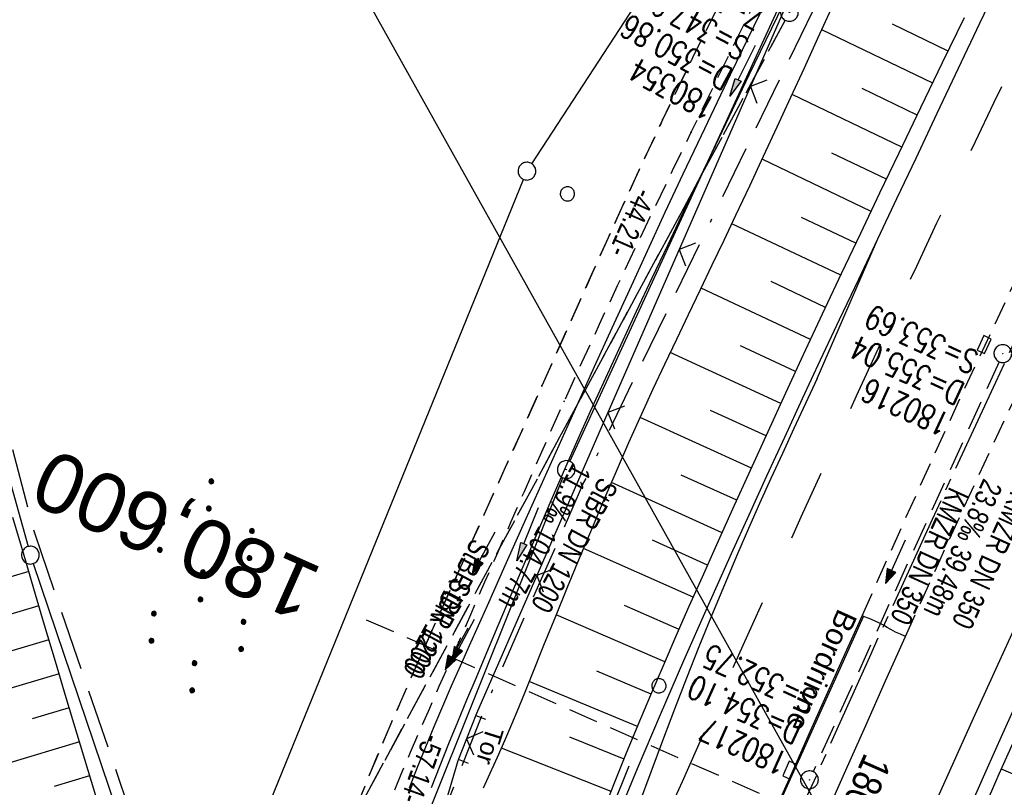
# Model space of a CAD drawing. Extents: x 507679 to 508174, y 445771 to 446563.
# Tile 26 of 43: x 507878 to 507961, y 446224 to 446288. Entities that reach past the tile are written whole.
import ezdxf
from ezdxf.enums import TextEntityAlignment as Align

# ---------------------------------------------------------------- set-up
doc = ezdxf.new("R2010")
doc.units = 0
doc.header["$LTSCALE"] = 10
doc.header["$MEASUREMENT"] = 0
for name, pattern in [('ACAD_ISO16W100', [73, 15, -6.5, 15, -6.5, 15, -7, 1, -7]), ('ACHSE', [5.5, 4, -0.5, 0.5, -0.5]), ('AUSGEZOGEN', [0]), ('LT00', [0]), ('LT02', [0.4, 0.2, -0.2]), ('LT05', [0.7, 0.5, -0.2]), ('LT11', [0.3, 0.2, -0.1]), ('LT12', [0.4, 0.3, -0.1]), ('LT17', [0.15, 0.1, -0.05]), ('STRICHLINIE2', [0.375, 0.25, -0.125])]:
    doc.linetypes.add(name, pattern=pattern)
doc.layers.get('0').update_dxf_attribs({"linetype": 'LT00'})
for name, color, linetype in [('--EK_FBR', 250, 'LT00'), ('--EK_Halt-Pfeil', 4, 'LT00'), ('--EK_Haltung', 7, 'STRICHLINIE2'), ('--EK_Haltung-Text', 140, 'LT00'), ('--EK_Schacht-Text', 5, 'LT00'), ('--EK_ST-93-1', 30, 'LT17'), ('--EL_DFK_AB_L', 21, 'LT00'), ('--EL_DFK_AB_P', 7, 'LT00'), ('--EL_Halt-Pfeil', 4, 'LT00'), ('--EL_Haltung', 182, 'STRICHLINIE2'), ('--EL_Haltung-Text', 182, 'LT00'), ('-AX-093', 35, 'ACHSE'), ('-ST-93-1', 250, 'LT00'), ('ABSTAND', 8, 'LT00'), ('BAB-KABEL', 220, 'ACAD_ISO16W100'), ('DFK_AB_L', 21, 'LT00'), ('DFK_AB_P', 7, 'LT00'), ('DFK_GZPKT', 250, 'LT00'), ('DFK_KATASTER', 250, 'LT00'), ('DFK_NUTZUNG', 250, 'LT00'), ('DFK_VERMPKT', 252, 'LT00'), ('DL', 182, 'LT12'), ('DL_PFEIL', 201, 'LT00'), ('DL_TEXT', 182, 'LT00'), ('MITTELSTREIFEN-Ü_LINIE', 250, 'LT11'), ('PFEIL', 140, 'AUSGEZOGEN'), ('RINNE_TEXT', 11, 'Continuous'), ('STROM_FREILTG', 80, 'STROMFREILEITUNG'), ('TOR_TEXT_A', 11, 'Continuous'), ('V128_AFBR_BAB', 250, 'LT00'), ('V128_BOESCH', 250, 'LT00'), ('V128_BOSCHUNG', 250, 'LT00'), ('V128_FELDWEG', 250, 'LT11'), ('V128_GRABEN', 250, 'LT00'), ('V128_H_BORD', 8, 'LT00'), ('V128_KA_PRUF', 182, 'LT00'), ('V128_LD_MARK', 250, 'LT00'), ('V128_LG_MARK', 250, 'LT02'), ('V128_PARK_MS', 1, 'LT00'), ('V128_SINKK', 182, 'LT00'), ('V128_TOR', 10, 'LT00'), ('V128_ZAUN', 40, 'LT00'), ('WSG-GRENZE', 162, 'LT05')]:
    doc.layers.add(name, color=color, linetype=linetype)
doc.styles.add('Arial', font='ARIAL.TTF')
doc.styles.add('Beschrift', font='ARIAL.TTF')
doc.styles.add('Haltungsbeschriftung', font='ARIAL.TTF', dxfattribs={"width": 0.75})
doc.styles.add('schachtbeschriftung', font='romans.shx', dxfattribs={"width": 0.75, "height": 2})
doc.styles.get("Standard").update_dxf_attribs({"font": 'ARIAL.TTF'})
doc.styles.add('Strom', font='txt-alt.shx')
doc.linetypes.add('STROMFREILEITUNG', pattern='A,12.7,-5.5,["xx",Strom,S=2.5,R=0,X=-2.6,Y=-0.85],-4.35', length=22.55)

# ---------------------------------------------------------------- blocks, each defined once
blk = doc.blocks.new('SYMB7010')
at = {"color": 0, "linetype": 'ByBlock'}
for points in [[(-0.031408, 0.499213), (-0.093728, 0.49134), (-0.15457, 0.475719), (-0.212975, 0.452595), (-0.268021, 0.422333), (-0.31884, 0.385411), (-0.36463, 0.342411), (-0.40467, 0.29401), (-0.438329, 0.240973), (-0.465074, 0.184136), (-0.484486, 0.124395), (-0.496256, 0.062692), (-0.5002, 0)], [(-0.5002, 0), (-0.496256, -0.062692), (-0.484486, -0.124395), (-0.465075, -0.184136), (-0.438329, -0.240973), (-0.404671, -0.29401), (-0.36463, -0.342411), (-0.31884, -0.385411), (-0.268021, -0.422333), (-0.212975, -0.452595), (-0.154571, -0.475719), (-0.093728, -0.49134), (-0.031408, -0.499213), (0.031408, -0.499213)], [(0.5002, 0), (0.496256, 0.062692), (0.484485, 0.124395), (0.465074, 0.184136), (0.438329, 0.240973), (0.40467, 0.29401), (0.36463, 0.342411), (0.31884, 0.385411), (0.268021, 0.422333), (0.212975, 0.452595), (0.15457, 0.475719), (0.093728, 0.49134), (0.031408, 0.499213), (-0.031408, 0.499213)], [(0.031408, -0.499213), (0.093728, -0.491341), (0.15457, -0.475719), (0.212975, -0.452595), (0.268021, -0.422333), (0.31884, -0.385411), (0.36463, -0.342411), (0.404671, -0.294011), (0.438329, -0.240974), (0.465075, -0.184136), (0.484486, -0.124395), (0.496256, -0.062692), (0.500201, 0)]]:
    blk.add_lwpolyline(points, dxfattribs=at)
blk = doc.blocks.new('SYMB7110')
at = {"color": 0, "linetype": 'ByBlock'}
for p, q in [((-0.515, 0.392919), (-0.515, 0.367081)), ((-0.51, 0.362895), (-0.51, 0.397105)), ((-0.505, 0.399164), (-0.505, 0.360836)), ((-0.5, 0.360204), (-0.5, 0.399796)), ((-0.495, 0.399164), (-0.495, 0.360836)), ((-0.49, 0.362895), (-0.49, 0.397105)), ((-0.485, 0.392919), (-0.485, 0.367081)), ((-0.48, 0.379874), (-0.48, 0.380145)), ((-0.285, 0.392919), (-0.285, 0.367081)), ((-0.28, 0.362895), (-0.28, 0.397105)), ((-0.275, 0.399164), (-0.275, 0.360836)), ((-0.27, 0.360204), (-0.27, 0.399796)), ((-0.265, 0.399164), (-0.265, 0.360836)), ((-0.26, 0.362895), (-0.26, 0.397105)), ((-0.255, 0.392919), (-0.255, 0.367081)), ((-0.25, 0.379874), (-0.25, 0.380146)), ((0.255, 0.392919), (0.255, 0.367081)), ((0.26, 0.362895), (0.26, 0.397105)), ((0.265, 0.399164), (0.265, 0.360836)), ((0.27, 0.360204), (0.27, 0.399796)), ((0.275, 0.399164), (0.275, 0.360836)), ((0.28, 0.362895), (0.28, 0.397105)), ((0.285, 0.392919), (0.285, 0.367081)), ((0.29, 0.379874), (0.29, 0.380145)), ((0.485, 0.392919), (0.485, 0.367081)), ((0.49, 0.362895), (0.49, 0.397105)), ((0.495, 0.399164), (0.495, 0.360836)), ((0.5, 0.360204), (0.5, 0.399796)), ((0.505, 0.399164), (0.505, 0.360836)), ((0.51, 0.362895), (0.51, 0.397105)), ((0.515, 0.392919), (0.515, 0.367081)), ((0.52, 0.379874), (0.52, 0.380146)), ((-0.9, 0.012919), (-0.9, -0.012919)), ((-0.895, -0.017106), (-0.895, 0.017105)), ((-0.89, 0.019164), (-0.89, -0.019164)), ((-0.885, -0.019797), (-0.885, 0.019796)), ((-0.88, 0.019164), (-0.88, -0.019164)), ((-0.875, -0.017106), (-0.875, 0.017105)), ((-0.87, 0.012919), (-0.87, -0.012919)), ((-0.865, -0.000126), (-0.865, 0.000145)), ((-0.67, 0.012919), (-0.67, -0.012919)), ((-0.665, -0.017106), (-0.665, 0.017105)), ((-0.66, 0.019164), (-0.66, -0.019164)), ((-0.655, -0.019797), (-0.655, 0.019796)), ((-0.65, 0.019164), (-0.65, -0.019164)), ((-0.645, -0.017106), (-0.645, 0.017105)), ((-0.64, 0.012919), (-0.64, -0.012919)), ((-0.635, -0.000126), (-0.635, 0.000145)), ((-0.13, 0.012919), (-0.13, -0.012919)), ((-0.125, -0.017105), (-0.125, 0.017105)), ((-0.12, 0.019164), (-0.12, -0.019164)), ((-0.115, -0.019796), (-0.115, 0.019796)), ((-0.11, 0.019164), (-0.11, -0.019164)), ((-0.105, -0.017105), (-0.105, 0.017105)), ((-0.1, 0.012919), (-0.1, -0.012919)), ((-0.095, -0.000126), (-0.095, 0.000146)), ((0.1, 0.012919), (0.1, -0.012919)), ((0.105, -0.017105), (0.105, 0.017105)), ((0.11, 0.019164), (0.11, -0.019164)), ((0.115, -0.019796), (0.115, 0.019796)), ((0.12, 0.019164), (0.12, -0.019164)), ((0.125, -0.017105), (0.125, 0.017105)), ((0.13, 0.012919), (0.13, -0.012919)), ((0.135, -0.000126), (0.135, 0.000146)), ((0.64, 0.012919), (0.64, -0.012919)), ((0.645, -0.017105), (0.645, 0.017105)), ((0.65, 0.019164), (0.65, -0.019164)), ((0.655, -0.019796), (0.655, 0.019796)), ((0.66, 0.019164), (0.66, -0.019164)), ((0.665, -0.017105), (0.665, 0.017105)), ((0.67, 0.012919), (0.67, -0.012919)), ((0.675, -0.000126), (0.675, 0.000146)), ((0.87, 0.012919), (0.87, -0.012919)), ((0.875, -0.017105), (0.875, 0.017105)), ((0.88, 0.019164), (0.88, -0.019164)), ((0.885, -0.019796), (0.885, 0.019796)), ((0.89, 0.019164), (0.89, -0.019164)), ((0.895, -0.017105), (0.895, 0.017105)), ((0.9, 0.012919), (0.9, -0.012919)), ((0.905, -0.000126), (0.905, 0.000146)), ((-0.515, -0.367081), (-0.515, -0.392919)), ((-0.51, -0.397105), (-0.51, -0.362895)), ((-0.505, -0.360836), (-0.505, -0.399164)), ((-0.5, -0.399796), (-0.5, -0.360204)), ((-0.495, -0.360836), (-0.495, -0.399164)), ((-0.49, -0.397106), (-0.49, -0.362895)), ((-0.485, -0.367081), (-0.485, -0.392919)), ((-0.48, -0.380126), (-0.48, -0.379855)), ((-0.285, -0.367081), (-0.285, -0.392919)), ((-0.28, -0.397105), (-0.28, -0.362895)), ((-0.275, -0.360836), (-0.275, -0.399164)), ((-0.27, -0.399796), (-0.27, -0.360204)), ((-0.265, -0.360836), (-0.265, -0.399164)), ((-0.26, -0.397105), (-0.26, -0.362895)), ((-0.255, -0.367081), (-0.255, -0.392919)), ((-0.25, -0.380126), (-0.25, -0.379855)), ((0.255, -0.367081), (0.255, -0.392919)), ((0.26, -0.397105), (0.26, -0.362895)), ((0.265, -0.360836), (0.265, -0.399164)), ((0.27, -0.399796), (0.27, -0.360204)), ((0.275, -0.360836), (0.275, -0.399164)), ((0.28, -0.397105), (0.28, -0.362895)), ((0.285, -0.367081), (0.285, -0.392919)), ((0.29, -0.380126), (0.29, -0.379855)), ((0.485, -0.367081), (0.485, -0.392919)), ((0.49, -0.397105), (0.49, -0.362895)), ((0.495, -0.360836), (0.495, -0.399164)), ((0.5, -0.399796), (0.5, -0.360204)), ((0.505, -0.360836), (0.505, -0.399164)), ((0.51, -0.397105), (0.51, -0.362895)), ((0.515, -0.367081), (0.515, -0.392919)), ((0.52, -0.380126), (0.52, -0.379855))]:
    blk.add_line(p, q, dxfattribs=at)
for points in [[(-0.48, 0.38), (-0.481981, 0.388678), (-0.48753, 0.395637), (-0.49555, 0.399499), (-0.50445, 0.399499), (-0.51247, 0.395637), (-0.518019, 0.388678), (-0.52, 0.38), (-0.518019, 0.371322), (-0.51247, 0.364363), (-0.50445, 0.360501), (-0.49555, 0.360501), (-0.48753, 0.364363), (-0.481981, 0.371322), (-0.48, 0.38)], [(-0.25, 0.38), (-0.251981, 0.388678), (-0.25753, 0.395637), (-0.26555, 0.399499), (-0.27445, 0.399499), (-0.28247, 0.395637), (-0.288019, 0.388678), (-0.29, 0.38), (-0.288019, 0.371322), (-0.28247, 0.364363), (-0.27445, 0.360501), (-0.26555, 0.360501), (-0.25753, 0.364363), (-0.251981, 0.371322), (-0.25, 0.38)], [(0.29, 0.38), (0.288019, 0.388678), (0.28247, 0.395637), (0.27445, 0.399499), (0.26555, 0.399499), (0.25753, 0.395637), (0.251981, 0.388678), (0.25, 0.38), (0.251981, 0.371322), (0.25753, 0.364363), (0.26555, 0.360501), (0.27445, 0.360501), (0.28247, 0.364363), (0.288019, 0.371322), (0.29, 0.38)], [(0.52, 0.38), (0.518019, 0.388678), (0.51247, 0.395637), (0.50445, 0.399499), (0.495549, 0.399499), (0.48753, 0.395637), (0.481981, 0.388678), (0.48, 0.38), (0.481981, 0.371322), (0.48753, 0.364363), (0.495549, 0.360501), (0.50445, 0.360501), (0.51247, 0.364363), (0.518019, 0.371322), (0.52, 0.38)], [(-0.865, 0), (-0.866981, 0.008678), (-0.87253, 0.015637), (-0.88055, 0.019498), (-0.88945, 0.019498), (-0.89747, 0.015637), (-0.903019, 0.008678), (-0.905, 0)], [(-0.905, 0), (-0.903019, -0.008678), (-0.89747, -0.015637), (-0.88945, -0.019499), (-0.88055, -0.019499), (-0.87253, -0.015637), (-0.866981, -0.008678), (-0.865, 0)], [(-0.635, 0), (-0.636981, 0.008678), (-0.64253, 0.015637), (-0.65055, 0.019498), (-0.65945, 0.019498), (-0.66747, 0.015637), (-0.673019, 0.008678), (-0.675, 0)], [(-0.675, 0), (-0.673019, -0.008678), (-0.66747, -0.015637), (-0.65945, -0.019499), (-0.65055, -0.019499), (-0.64253, -0.015637), (-0.636981, -0.008678), (-0.635, 0)], [(-0.095, 0), (-0.096981, 0.008678), (-0.10253, 0.015637), (-0.11055, 0.019499), (-0.11945, 0.019499), (-0.12747, 0.015637), (-0.133019, 0.008678), (-0.135, 0)], [(-0.135, 0), (-0.133019, -0.008678), (-0.12747, -0.015637), (-0.11945, -0.019499), (-0.11055, -0.019499), (-0.10253, -0.015637), (-0.096981, -0.008678), (-0.095, 0)], [(0.135, 0), (0.133019, 0.008678), (0.12747, 0.015637), (0.11945, 0.019499), (0.11055, 0.019499), (0.10253, 0.015637), (0.096981, 0.008678), (0.095, 0)], [(0.095, 0), (0.096981, -0.008678), (0.10253, -0.015637), (0.11055, -0.019499), (0.11945, -0.019499), (0.12747, -0.015637), (0.133019, -0.008678), (0.135, 0)], [(0.675, 0), (0.673019, 0.008678), (0.66747, 0.015637), (0.65945, 0.019499), (0.65055, 0.019499), (0.64253, 0.015637), (0.636981, 0.008678), (0.635, 0)], [(0.635, 0), (0.636981, -0.008678), (0.64253, -0.015637), (0.65055, -0.019499), (0.65945, -0.019499), (0.66747, -0.015637), (0.673019, -0.008678), (0.675, 0)], [(0.905, 0), (0.903019, 0.008678), (0.89747, 0.015637), (0.88945, 0.019499), (0.88055, 0.019499), (0.87253, 0.015637), (0.866981, 0.008678), (0.865, 0)], [(0.865, 0), (0.866981, -0.008678), (0.87253, -0.015637), (0.88055, -0.019499), (0.88945, -0.019499), (0.89747, -0.015637), (0.903019, -0.008678), (0.905, 0)], [(-0.48, -0.38), (-0.481981, -0.371322), (-0.48753, -0.364363), (-0.49555, -0.360501), (-0.50445, -0.360501), (-0.51247, -0.364363), (-0.518019, -0.371322), (-0.52, -0.38), (-0.518019, -0.388678), (-0.51247, -0.395637), (-0.50445, -0.399499), (-0.49555, -0.399499), (-0.48753, -0.395637), (-0.481981, -0.388678), (-0.48, -0.38)], [(-0.25, -0.38), (-0.251981, -0.371322), (-0.25753, -0.364363), (-0.26555, -0.360501), (-0.27445, -0.360501), (-0.28247, -0.364363), (-0.288019, -0.371322), (-0.29, -0.38), (-0.288019, -0.388678), (-0.28247, -0.395637), (-0.27445, -0.399499), (-0.26555, -0.399499), (-0.25753, -0.395637), (-0.251981, -0.388678), (-0.25, -0.38)], [(0.29, -0.38), (0.288019, -0.371322), (0.28247, -0.364363), (0.27445, -0.360501), (0.26555, -0.360501), (0.25753, -0.364363), (0.251981, -0.371322), (0.25, -0.38), (0.251981, -0.388678), (0.25753, -0.395637), (0.26555, -0.399499), (0.27445, -0.399499), (0.28247, -0.395637), (0.288019, -0.388678), (0.29, -0.38)], [(0.52, -0.38), (0.518019, -0.371322), (0.51247, -0.364363), (0.50445, -0.360501), (0.495549, -0.360501), (0.48753, -0.364363), (0.481981, -0.371322), (0.48, -0.38), (0.481981, -0.388678), (0.48753, -0.395637), (0.495549, -0.399499), (0.50445, -0.399499), (0.51247, -0.395637), (0.518019, -0.388678), (0.52, -0.38)]]:
    blk.add_lwpolyline(points, dxfattribs=at)
blk = doc.blocks.new('Pfreil3')
at = {"layer": 'PFEIL'}
blk.add_hatch(color=256, dxfattribs=at).paths.add_polyline_path([(-1.549, 0.273), (-1.549, -0.273), (0, 0)])
for p, q in [((-1.549, 0), (-4.831, 0)), ((-1.549, -0.273), (-1.549, 0.273)), ((-1.549, 0.273), (0, 0)), ((0, 0), (-1.549, -0.273))]:
    blk.add_line(p, q, dxfattribs=at)
blk = doc.blocks.new('SYMB0011')
at = {"color": 0, "linetype": 'ByBlock'}
for p, q in [((0.5, 0), (-0.5, 0)), ((0, 0.5), (0, -0.5))]:
    blk.add_line(p, q, dxfattribs=at)
blk = doc.blocks.new('SYMB0024')
at = {"color": 0, "linetype": 'ByBlock'}
for p, q in [((-0.5, 0.5), (0, 0)), ((0, 0), (0.5, 0.5))]:
    blk.add_line(p, q, dxfattribs=at)
blk = doc.blocks.new('SYMB0652')
at = {"color": 0, "linetype": 'ByBlock'}
blk.add_lwpolyline([(-0.15, -0.075), (0.15, -0.075), (0.15, 0.075), (-0.15, 0.075), (-0.15, -0.075)], dxfattribs=at)
blk = doc.blocks.new('SYMB0003')
at = {"color": 0, "linetype": 'ByBlock'}
for p, q in [((-0.015712, 0), (0.010166, 0.012015)), ((0, -0.021257), (-0.015712, 0)), ((0.010166, 0.012015), (0, -0.021257))]:
    blk.add_line(p, q, dxfattribs=at)
for points in [[(-0.031395, 0.499013), (-0.093691, 0.491144), (-0.154509, 0.475528), (-0.21289, 0.452414), (-0.267913, 0.422164), (-0.318712, 0.385257), (-0.364484, 0.342274), (-0.404509, 0.293893), (-0.438154, 0.240877), (-0.464888, 0.184062), (-0.484292, 0.124345), (-0.496058, 0.062667), (-0.5, 0)], [(-0.5, 0), (-0.496058, -0.062667), (-0.484292, -0.124345), (-0.464888, -0.184062), (-0.438154, -0.240877), (-0.404509, -0.293893), (-0.364485, -0.342274), (-0.318712, -0.385257), (-0.267914, -0.422164), (-0.21289, -0.452414), (-0.154509, -0.475529), (-0.093691, -0.491144), (-0.031395, -0.499014), (0.031395, -0.499014)], [(0.5, 0), (0.496057, 0.062667), (0.484292, 0.124345), (0.464888, 0.184062), (0.438153, 0.240877), (0.404509, 0.293893), (0.364484, 0.342274), (0.318712, 0.385257), (0.267913, 0.422164), (0.21289, 0.452414), (0.154509, 0.475528), (0.093691, 0.491144), (0.031395, 0.499013), (-0.031395, 0.499013)], [(0.031395, -0.499014), (0.093691, -0.491144), (0.154509, -0.475529), (0.21289, -0.452414), (0.267914, -0.422164), (0.318712, -0.385257), (0.364485, -0.342274), (0.404509, -0.293893), (0.438154, -0.240877), (0.464889, -0.184062), (0.484292, -0.124345), (0.496058, -0.062667), (0.5, 0)]]:
    blk.add_lwpolyline(points, dxfattribs=at)
blk = doc.blocks.new('SYMB0070')
at = {"color": 0, "linetype": 'ByBlock'}
for p, q in [((-0.5, 0), (0.2, 0)), ((0.5, 0), (0.2, 0.1)), ((0.2, 0.1), (0.2, 0)), ((0.468, 0), (0.21, 0.086)), ((0.21, 0.086), (0.21, -0.086)), ((0.21, -0.086), (0.468, 0)), ((0.22, -0.072), (0.437, 0)), ((0.23, -0.058), (0.405, 0)), ((0.24, -0.045), (0.374, 0)), ((0.342, 0), (0.25, 0.031)), ((0.25, 0.031), (0.25, -0.031)), ((0.25, -0.031), (0.342, 0)), ((0.26, -0.017), (0.31, 0)), ((0.27, -0.003), (0.279, 0))]:
    blk.add_line(p, q, dxfattribs=at)
for points in [[(0.2, 0), (0.2, -0.1), (0.5, 0)], [(0.437, 0), (0.22, 0.072), (0.22, -0.072)], [(0.405, 0), (0.23, 0.058), (0.23, -0.058)], [(0.374, 0), (0.24, 0.045), (0.24, -0.045)], [(0.31, 0), (0.26, 0.017), (0.26, -0.017)], [(0.279, 0), (0.27, 0.003), (0.27, -0.003)]]:
    blk.add_lwpolyline(points, dxfattribs=at)

msp = doc.modelspace()

# ---------------------------------------------------------------- linework, layer by layer
at = {"layer": '--EK_FBR', "linetype": 'LT11', "flags": 128}
for points in [[(507947.533, 446310.631), (507945.907, 446307.498), (507944.136, 446304.082), (507942.37, 446300.664), (507941.043, 446298.086), (507939.721, 446295.506), (507938.407, 446292.921), (507937.101, 446290.333), (507935.805, 446287.739), (507934.522, 446285.14), (507933.254, 446282.533), (507932.001, 446279.919), (507930.833, 446277.442), (507929.679, 446274.958), (507928.537, 446272.468), (507927.404, 446269.975), (507926.278, 446267.477), (507925.158, 446264.978), (507924.041, 446262.477), (507922.925, 446259.976), (507921.807, 446257.475), (507920.263, 446254.032), (507918.714, 446250.591), (507917.164, 446247.151), (507915.614, 446243.71), (507914.066, 446240.267), (507912.523, 446236.822), (507911.606, 446234.764), (507910.694, 446232.704), (507909.79, 446230.641), (507908.895, 446228.574), (507908.014, 446226.501), (507907.148, 446224.422), (507906.3, 446222.337), (507905.472, 446220.244), (507904.668, 446218.142), (507903.87, 446215.981), (507903.096, 446213.81), (507902.343, 446211.632), (507901.608, 446209.447), (507900.888, 446207.257), (507900.18, 446205.062), (507899.48, 446202.864), (507898.787, 446200.663), (507898.097, 446198.462)], [(507900.87, 446197.797), (507901.498, 446199.97), (507902.129, 446202.141), (507902.768, 446204.31), (507903.418, 446206.474), (507904.083, 446208.633), (507904.767, 446210.786), (507905.473, 446212.93), (507906.206, 446215.064), (507906.968, 446217.188), (507907.679, 446219.081), (507908.413, 446220.965), (507909.169, 446222.842), (507909.942, 446224.712), (507910.73, 446226.577), (507911.53, 446228.438), (507912.338, 446230.295), (507913.152, 446232.15), (507913.968, 446234.004), (507914.784, 446235.858), (507915.896, 446238.399), (507917.004, 446240.942), (507918.11, 446243.485), (507919.217, 446246.028), (507920.326, 446248.568), (507921.44, 446251.106), (507922.563, 446253.641), (507923.695, 446256.171), (507925.178, 446259.435), (507926.679, 446262.691), (507928.198, 446265.94), (507929.732, 446269.181), (507931.279, 446272.417), (507932.837, 446275.647), (507934.404, 446278.873), (507936.429, 446283.015), (507938.467, 446287.15), (507940.519, 446291.277), (507942.587, 446295.397), (507944.671, 446299.509), (507945.982, 446302.075), (507947.299, 446304.638), (507948.619, 446307.199), (507949.836, 446309.557)]]:
    msp.add_lwpolyline(points, dxfattribs=at)
at = {"layer": '--EK_FBR', "color": 2}
for points in [[(507950.156, 446269.886), (507951.77, 446273.29), (507953.384, 446276.693), (507955.181, 446280.482), (507956.978, 446284.27), (507958.778, 446288.057), (507960.582, 446291.842)], [(507941.575, 446221.868), (507943.03, 446225.124), (507944.487, 446228.379), (507945.946, 446231.633), (507947.405, 446234.888), (507948.862, 446238.143)], [(507945.803, 446221.313), (507947.469, 446225.074), (507949.138, 446228.834), (507950.813, 446232.59), (507952.495, 446236.344)]]:
    msp.add_lwpolyline(points, dxfattribs=at)
at = {"layer": '--EK_FBR'}
for points in [[(507957.906, 446221.83), (507959.31, 446224.997), (507960.72, 446228.161), (507962.138, 446231.322), (507963.627, 446234.612), (507965.125, 446237.898), (507966.633, 446241.18), (507968.148, 446244.459), (507969.67, 446247.734), (507971.611, 446251.89), (507973.559, 446256.042), (507975.514, 446260.191), (507977.476, 446264.337), (507979.582, 446268.771), (507981.695, 446273.202), (507983.817, 446277.628), (507985.949, 446282.049), (507988.094, 446286.464), (507989.921, 446290.201)], [(507927.98, 446220.647), (507929.889, 446225.21), (507931.828, 446229.759), (507933.796, 446234.297), (507935.792, 446238.822), (507937.813, 446243.336), (507939.297, 446246.611), (507940.793, 446249.881), (507942.299, 446253.147), (507943.814, 446256.408), (507945.336, 446259.666), (507946.938, 446263.075), (507948.545, 446266.482), (507950.156, 446269.886)], [(507952.495, 446236.344), (507952.074, 446236.524), (507951.657, 446236.713), (507951.249, 446236.92), (507950.936, 446237.098), (507950.626, 446237.28), (507950.312, 446237.455), (507949.871, 446237.665), (507949.418, 446237.85), (507948.959, 446238.023)]]:
    msp.add_lwpolyline(points, dxfattribs=at)
at = {"layer": '--EK_Haltung'}
for p, q in [((507942.343, 446288.314), (507893.18, 446197.491)), ((507960.4, 446259.512), (507944.7, 446224.93))]:
    msp.add_line(p, q, dxfattribs=at)
at = {"layer": '--EK_Schacht-Text', "flags": 128}
msp.add_lwpolyline([(507929.135, 446225.4), (507921.905, 446207.413), (507928.192, 446188.142)], dxfattribs=at)
at = {"layer": '--EK_ST-93-1', "ltscale": 2.5}
msp.add_line((507943.606, 446221.569), (507907.017, 446237.723), dxfattribs=at)
at = {"layer": '--EL_DFK_AB_L'}
for p, q in [((507924.174, 446251.1), (507942.027, 446289.899)), ((507902.85, 446198.084), (507923.581, 446249.723))]:
    msp.add_line(p, q, dxfattribs=at)
at = {"layer": '--EL_Haltung'}
for p, q in [((507942.343, 446288.314), (507893.18, 446197.491)), ((507960.4, 446259.512), (507944.7, 446224.93))]:
    msp.add_line(p, q, dxfattribs=at)
at = {"layer": '-AX-093', "ltscale": 0.2}
msp.add_lwpolyline([(507976.479, 446292.303), (507970.956, 446280.818), (507965.489, 446269.307), (507960.08, 446257.768), (507954.733, 446246.201), (507949.45, 446234.604), (507944.233, 446222.977), (507939.084, 446211.32), (507935.752, 446203.669), (507930.724, 446191.959), (507925.769, 446180.219), (507920.888, 446168.447), (507916.081, 446156.645), (507911.348, 446144.812), (507906.689, 446132.951), (507902.105, 446121.06), (507897.596, 446109.141)], dxfattribs=at)
at = {"layer": 'BAB-KABEL', "ltscale": 0.03, "flags": 128}
msp.add_lwpolyline([(508053.195, 446514.557), (508053.055, 446512.517), (508031.724, 446493.735), (508025.765, 446492.102), (508020.21, 446489.1), (508016.01, 446486.751), (508018.853, 446477.045), (508018.707, 446455.032), (508016.469, 446434.121), (508001.556, 446402.935), (507988.746, 446377.199), (507959.8, 446320.202), (507925.33, 446249.311), (507916.941, 446230.238), (507900.171, 446187.505), (507899.3, 446183.352), (507895.111, 446171.982), (507885.59, 446156.978), (507861.927, 446087.711), (507849.064, 446048.467), (507830.929, 445993.111), (507819.179, 445959.431), (507803.721, 445939.685), (507777.25, 445905.809), (507782.056, 445900.056), (507801.85, 445885.768), (507805.534, 445872.298), (507800.258, 445847.408), (507794.949, 445819.996)], dxfattribs=at)
at = {"layer": 'DFK_AB_L'}
for p, q in [((507924.174, 446251.1), (507942.027, 446289.899)), ((507902.85, 446198.084), (507923.581, 446249.723))]:
    msp.add_line(p, q, dxfattribs=at)
at = {"layer": 'DFK_KATASTER'}
for p, q in [((507920.96, 446276.217), (507952.701, 446324.881)), ((507860.232, 446309.246), (507878.439, 446243.921)), ((507891.934, 446205.415), (507920.267, 446274.893)), ((507878.881, 446242.488), (507891.41, 446205.431))]:
    msp.add_line(p, q, dxfattribs=at)
at = {"layer": 'DL'}
msp.add_line((507942.343, 446288.314), (507893.18, 446197.491), dxfattribs=at)
at = {"layer": 'MITTELSTREIFEN-Ü_LINIE', "flags": 128}
for points in [[(507948.862, 446238.143), (507950.039, 446240.776), (507951.215, 446243.41), (507952.394, 446246.042), (507953.577, 446248.672), (507954.767, 446251.3), (507955.965, 446253.923), (507957.268, 446256.746), (507958.581, 446259.564), (507959.903, 446262.378), (507961.231, 446265.19), (507962.564, 446267.999), (507963.899, 446270.807), (507965.697, 446274.584), (507967.497, 446278.36), (507969.3, 446282.135), (507971.107, 446285.907), (507972.919, 446289.678), (507974.737, 446293.445), (507977.483, 446299.1), (507980.246, 446304.747), (507983.027, 446310.385), (507985.828, 446316.013), (507987.673, 446319.693), (507989.526, 446323.37), (507991.386, 446327.043), (507993.25, 446330.713), (507995.118, 446334.382), (507996.988, 446338.05), (508002.575, 446348.993), (508008.171, 446359.932)], [(507952.495, 446236.344), (507953.948, 446239.57), (507955.41, 446242.792), (507956.879, 446246.01), (507958.36, 446249.223), (507959.851, 446252.431), (507961.177, 446255.257), (507962.511, 446258.079), (507963.852, 446260.898), (507965.197, 446263.715), (507966.544, 446266.531), (507967.893, 446269.346), (507969.689, 446273.098), (507971.486, 446276.85), (507973.284, 446280.6), (507975.086, 446284.35), (507976.894, 446288.096), (507978.708, 446291.839), (507980.555, 446295.629), (507982.41, 446299.414), (507984.272, 446303.197), (507986.138, 446306.978), (507988.008, 446310.756), (507989.88, 446314.534), (507991.716, 446318.235), (507993.554, 446321.934), (507995.396, 446325.631), (507997.245, 446329.326), (507999.102, 446333.016), (508000.968, 446336.701), (508002.52, 446339.746), (508004.078, 446342.788), (508005.64, 446345.828), (508007.204, 446348.867), (508008.769, 446351.906), (508010.331, 446354.945), (508011.89, 446357.987)]]:
    msp.add_lwpolyline(points, dxfattribs=at)
at = {"layer": 'STROM_FREILTG', "ltscale": 0.05, "flags": 128}
msp.add_lwpolyline([(508040.487, 446051.589), (507985.411, 446149.908), (507907.414, 446289.366), (507847.562, 446395.803)], dxfattribs=at)
at = {"layer": 'V128_AFBR_BAB', "color": 0}
for points in [[(507950.156, 446269.886), (507951.77, 446273.29), (507953.384, 446276.693), (507955.181, 446280.482), (507956.978, 446284.27), (507958.778, 446288.057), (507960.582, 446291.842)], [(507941.575, 446221.868), (507943.03, 446225.124), (507944.487, 446228.379), (507945.946, 446231.633), (507947.405, 446234.888), (507948.862, 446238.143)], [(507945.803, 446221.313), (507947.469, 446225.074), (507949.138, 446228.834), (507950.813, 446232.59), (507952.495, 446236.344)]]:
    msp.add_lwpolyline(points, dxfattribs=at)
at = {"layer": 'V128_AFBR_BAB'}
for points in [[(507957.906, 446221.83), (507959.31, 446224.997), (507960.72, 446228.161), (507962.138, 446231.322), (507963.627, 446234.612), (507965.125, 446237.898), (507966.633, 446241.18), (507968.148, 446244.459), (507969.67, 446247.734), (507971.611, 446251.89), (507973.559, 446256.042), (507975.514, 446260.191), (507977.476, 446264.337), (507979.582, 446268.771), (507981.695, 446273.202), (507983.817, 446277.628), (507985.949, 446282.049), (507988.094, 446286.464), (507989.921, 446290.201)], [(507927.98, 446220.647), (507929.889, 446225.21), (507931.828, 446229.759), (507933.796, 446234.297), (507935.792, 446238.822), (507937.813, 446243.336), (507939.297, 446246.611), (507940.793, 446249.881), (507942.299, 446253.147), (507943.814, 446256.408), (507945.336, 446259.666), (507946.938, 446263.075), (507948.545, 446266.482), (507950.156, 446269.886)]]:
    msp.add_lwpolyline(points, dxfattribs=at)
at = {"layer": 'V128_BOESCH'}
for points in [[(507916.866, 446223.573), (507917.446, 446224.794), (507918.072, 446226.168), (507918.679, 446227.551), (507919.269, 446228.942), (507919.848, 446230.338), (507920.419, 446231.738), (507920.986, 446233.139), (507921.98, 446235.596), (507922.977, 446238.051), (507923.98, 446240.504), (507924.991, 446242.953), (507926.011, 446245.398), (507927.045, 446247.836), (507928.093, 446250.268), (507929.159, 446252.693), (507930.244, 446255.108), (507931.211, 446257.215), (507932.192, 446259.316), (507933.184, 446261.412), (507934.182, 446263.504), (507935.186, 446265.595), (507936.19, 446267.686), (507937.192, 446269.777), (507938.189, 446271.871), (507939.359, 446274.353), (507940.519, 446276.839), (507941.671, 446279.328), (507942.818, 446281.82), (507943.961, 446284.314), (507945.102, 446286.809), (507946.243, 446289.304)], [(507926.899, 446221.312), (507927.889, 446223.851), (507928.903, 446226.378), (507929.938, 446228.894), (507930.993, 446231.402), (507932.064, 446233.901), (507933.148, 446236.394), (507934.244, 446238.881), (507935.349, 446241.365), (507936.461, 446243.846), (507937.931, 446247.111), (507939.409, 446250.372), (507940.896, 446253.631), (507942.392, 446256.885), (507943.899, 446260.134), (507945.495, 446263.544), (507947.102, 446266.948), (507948.718, 446270.348), (507950.341, 446273.745), (507951.969, 446277.139), (507953.799, 446280.943), (507955.632, 446284.745), (507957.466, 446288.547)], [(507884.439, 446221.966), (507883.503, 446225.031), (507882.577, 446228.096), (507881.66, 446231.161), (507880.749, 446234.227), (507879.842, 446237.293), (507878.938, 446240.361), (507878.051, 446243.373), (507877.162, 446246.386)], [(507961.768, 446227.858), (507960.385, 446224.731), (507959.02, 446221.596)]]:
    msp.add_lwpolyline(points, dxfattribs=at)
at = {"layer": 'V128_BOSCHUNG'}
for p, q in [((507956.099, 446285.714), (507951.385, 446287.974)), ((507954.796, 446283.012), (507945.421, 446287.506)), ((507952.194, 446277.606), (507942.923, 446282.05)), ((507953.494, 446280.309), (507948.833, 446282.544)), ((507950.895, 446274.902), (507946.282, 446277.113)), ((507949.6, 446272.196), (507940.408, 446276.602)), ((507947.032, 446266.801), (507937.846, 446271.148)), ((507948.313, 446269.499), (507943.723, 446271.686)), ((507945.756, 446264.099), (507941.152, 446266.265)), ((507944.487, 446261.395), (507935.243, 446265.715)), ((507943.226, 446258.687), (507938.583, 446260.842)), ((507941.973, 446255.975), (507932.646, 446260.278)), ((507940.726, 446253.26), (507936.047, 446255.405)), ((507939.486, 446250.542), (507930.11, 446254.812)), ((507938.253, 446247.821), (507933.566, 446249.942)), ((507937.019, 446245.087), (507927.679, 446249.313)), ((507934.583, 446239.645), (507925.323, 446243.752)), ((507935.795, 446242.361), (507931.145, 446244.452)), ((507878.51, 446241.813), (507875.417, 446240.894)), ((507879.358, 446238.935), (507873.128, 446237.084)), ((507933.381, 446236.923), (507928.773, 446238.94)), ((507932.192, 446234.197), (507923.02, 446238.156)), ((507880.207, 446236.058), (507877.077, 446235.128)), ((507881.059, 446233.181), (507874.795, 446231.32)), ((507931.019, 446231.462), (507926.45, 446233.407)), ((507929.871, 446228.731), (507920.742, 446232.536)), ((507881.915, 446230.306), (507878.8, 446229.38)), ((507882.774, 446227.443), (507876.632, 446225.595)), ((507928.751, 446226.002), (507924.17, 446227.857)), ((507927.657, 446223.263), (507918.398, 446226.905)), ((507883.639, 446224.582), (507880.644, 446223.669)), ((507960.576, 446225.164), (507961.741, 446224.655))]:
    msp.add_line(p, q, dxfattribs=at)
at = {"layer": 'V128_FELDWEG', "flags": 128}
for points in [[(507975.145, 446539.007), (507975.235, 446538.823), (507976.693, 446536.015), (507978.216, 446533.244), (507979.803, 446530.513), (507981.056, 446528.459), (507982.344, 446526.428), (507983.664, 446524.417), (507985.013, 446522.425), (507986.389, 446520.449), (507987.789, 446518.489), (507989.21, 446516.542), (507990.649, 446514.606), (507992.104, 446512.68), (507993.571, 446510.761), (507994.676, 446509.328), (507995.783, 446507.896), (507996.888, 446506.463), (507997.987, 446505.026), (507999.077, 446503.583), (508000.154, 446502.133), (508001.214, 446500.672), (508002.254, 446499.199), (508003.27, 446497.71), (508004.258, 446496.205), (508005.214, 446494.68), (508006.136, 446493.134), (508007.018, 446491.564), (508007.92, 446489.846), (508008.767, 446488.1), (508009.557, 446486.327), (508010.283, 446484.527), (508010.927, 446482.751), (508011.511, 446480.954), (508012.037, 446479.139), (508012.511, 446477.307), (508012.934, 446475.462), (508013.311, 446473.605), (508013.736, 446471.174), (508014.087, 446468.731), (508014.359, 446466.278), (508014.552, 446463.818), (508014.661, 446461.354), (508014.685, 446458.889), (508014.621, 446456.426), (508014.467, 446453.968), (508014.247, 446451.74), (508013.953, 446449.52), (508013.587, 446447.31), (508013.154, 446445.111), (508012.655, 446442.925), (508012.093, 446440.754), (508011.473, 446438.599), (508010.795, 446436.462), (508010.064, 446434.345), (508009.338, 446432.393), (508008.573, 446430.459), (508007.771, 446428.539), (508006.938, 446426.633), (508006.078, 446424.739), (508005.195, 446422.856), (508004.293, 446420.981), (508003.376, 446419.113), (508002.448, 446417.25), (508001.176, 446414.723), (507999.894, 446412.202), (507998.606, 446409.685), (507997.313, 446407.171), (507996.018, 446404.658), (507994.724, 446402.144), (507993.434, 446399.629), (507992.149, 446397.111), (507991.088, 446395.016), (507990.03, 446392.919), (507988.975, 446390.821), (507987.92, 446388.722), (507986.864, 446386.624), (507985.805, 446384.528), (507984.05, 446381.079), (507982.285, 446377.635), (507980.509, 446374.196), (507978.727, 446370.762), (507976.938, 446367.33), (507975.146, 446363.9), (507973.29, 446360.354), (507971.433, 446356.808), (507969.578, 446353.262), (507967.725, 446349.715), (507965.875, 446346.165), (507964.032, 446342.613), (507962.45, 446339.551), (507960.872, 446336.486), (507959.296, 446333.421), (507957.721, 446330.354), (507956.147, 446327.288), (507954.57, 446324.223), (507952.991, 446321.159), (507951.223, 446317.742), (507949.452, 446314.327), (507947.679, 446310.912), (507945.907, 446307.498), (507944.136, 446304.082), (507942.37, 446300.664), (507941.043, 446298.086), (507939.721, 446295.506), (507938.407, 446292.921), (507937.101, 446290.333), (507935.805, 446287.739), (507934.522, 446285.14), (507933.254, 446282.533), (507932.001, 446279.919), (507930.833, 446277.442), (507929.679, 446274.958), (507928.537, 446272.468), (507927.404, 446269.975), (507926.278, 446267.477), (507925.158, 446264.978), (507924.041, 446262.477), (507922.925, 446259.976), (507921.807, 446257.475), (507920.263, 446254.032), (507918.714, 446250.591), (507917.164, 446247.151), (507915.614, 446243.71), (507914.066, 446240.267), (507912.523, 446236.822), (507911.606, 446234.764), (507910.694, 446232.704), (507909.79, 446230.641), (507908.895, 446228.574), (507908.014, 446226.501), (507907.148, 446224.422), (507906.3, 446222.337), (507905.472, 446220.244), (507904.668, 446218.142), (507903.87, 446215.981), (507903.096, 446213.81), (507902.343, 446211.632), (507901.608, 446209.447), (507900.888, 446207.257), (507900.18, 446205.062), (507899.48, 446202.864), (507898.787, 446200.663), (507898.097, 446198.462)], [(507900.87, 446197.797), (507901.498, 446199.97), (507902.129, 446202.141), (507902.768, 446204.31), (507903.418, 446206.474), (507904.083, 446208.633), (507904.767, 446210.786), (507905.473, 446212.93), (507906.206, 446215.064), (507906.968, 446217.188), (507907.679, 446219.081), (507908.413, 446220.965), (507909.169, 446222.842), (507909.942, 446224.712), (507910.73, 446226.577), (507911.53, 446228.438), (507912.338, 446230.295), (507913.152, 446232.15), (507913.968, 446234.004), (507914.784, 446235.858), (507915.896, 446238.399), (507917.004, 446240.942), (507918.11, 446243.485), (507919.217, 446246.028), (507920.326, 446248.568), (507921.44, 446251.106), (507922.563, 446253.641), (507923.695, 446256.171), (507925.178, 446259.435), (507926.679, 446262.691), (507928.198, 446265.94), (507929.732, 446269.181), (507931.279, 446272.417), (507932.837, 446275.647), (507934.404, 446278.873), (507936.429, 446283.015), (507938.467, 446287.15), (507940.519, 446291.277), (507942.587, 446295.397), (507944.671, 446299.509), (507945.982, 446302.075), (507947.299, 446304.638), (507948.619, 446307.199), (507949.94, 446309.76), (507951.261, 446312.321), (507952.58, 446314.883), (507953.894, 446317.448), (507955.203, 446320.015), (507956.414, 446322.407), (507957.62, 446324.802), (507958.824, 446327.197), (507960.027, 446329.594), (507961.231, 446331.989), (507962.438, 446334.383), (507963.651, 446336.774), (507964.871, 446339.161), (507966.1, 446341.544), (507967.326, 446343.894), (507968.56, 446346.24), (507969.8, 446348.582), (507971.044, 446350.923), (507972.288, 446353.264), (507973.531, 446355.605), (507974.77, 446357.948), (507976.002, 446360.295), (507977.224, 446362.647), (507978.41, 446364.955), (507979.587, 446367.267), (507980.759, 446369.582), (507981.927, 446371.9), (507983.095, 446374.217), (507984.265, 446376.533), (507985.439, 446378.847), (507986.622, 446381.157), (507987.815, 446383.461), (507988.752, 446385.251), (507989.695, 446387.037), (507990.64, 446388.823), (507991.587, 446390.607), (507992.532, 446392.393), (507993.472, 446394.18), (507994.406, 446395.971), (507995.701, 446398.488), (507996.981, 446401.013), (507998.25, 446403.543), (507999.51, 446406.079), (508000.764, 446408.618), (508002.015, 446411.159), (508003.266, 446413.701), (508004.521, 446416.242), (508005.372, 446417.961), (508006.222, 446419.682), (508007.066, 446421.405), (508007.9, 446423.132), (508008.718, 446424.866), (508009.518, 446426.608), (508010.294, 446428.36), (508011.041, 446430.124), (508011.757, 446431.901), (508012.435, 446433.694), (508013.281, 446436.125), (508014.05, 446438.584), (508014.741, 446441.068), (508015.35, 446443.574), (508015.877, 446446.1), (508016.318, 446448.642), (508016.671, 446451.198), (508016.935, 446453.765), (508017.107, 446456.341), (508017.188, 446458.921), (508017.177, 446461.502), (508017.075, 446464.081), (508016.882, 446466.655), (508016.599, 446469.219), (508016.224, 446471.77), (508015.76, 446474.306), (508015.268, 446476.556), (508014.704, 446478.788), (508014.064, 446480.998), (508013.349, 446483.185), (508012.556, 446485.345), (508011.79, 446487.231), (508010.963, 446489.092), (508010.079, 446490.925), (508009.139, 446492.727), (508008.24, 446494.334), (508007.299, 446495.917), (508006.323, 446497.478), (508005.313, 446499.019), (508004.275, 446500.542), (508003.212, 446502.051), (508002.128, 446503.546), (508001.027, 446505.032), (507999.914, 446506.51), (507998.792, 446507.982), (507997.665, 446509.452), (507996.537, 446510.92), (507995.413, 446512.391), (507993.818, 446514.499), (507992.241, 446516.618), (507990.684, 446518.749), (507989.151, 446520.894), (507987.643, 446523.056), (507986.165, 446525.237), (507984.718, 446527.438), (507983.306, 446529.661), (507981.932, 446531.909), (507980.372, 446534.577), (507978.87, 446537.279), (507978.516, 446537.951)]]:
    msp.add_lwpolyline(points, dxfattribs=at)
at = {"layer": 'V128_GRABEN'}
for points in [[(507942.131, 446289.579), (507940.706, 446286.629), (507939.286, 446283.677), (507937.869, 446280.724), (507936.452, 446277.77), (507935.109, 446274.972), (507933.766, 446272.173), (507932.428, 446269.372), (507931.095, 446266.569), (507929.772, 446263.761), (507928.46, 446260.949), (507927.163, 446258.131), (507925.882, 446255.305), (507924.737, 446252.737), (507923.607, 446250.162), (507922.488, 446247.582), (507921.378, 446244.998), (507920.276, 446242.41), (507919.179, 446239.819), (507918.085, 446237.225), (507916.992, 446234.63), (507916.219, 446232.794), (507915.448, 446230.956), (507914.684, 446229.116), (507913.93, 446227.272), (507913.189, 446225.424), (507912.466, 446223.569)], [(507940.199, 446288.847), (507937.703, 446283.717), (507935.241, 446278.57), (507933.713, 446275.332), (507932.196, 446272.087), (507930.69, 446268.838), (507929.194, 446265.585), (507927.706, 446262.329), (507926.225, 446259.07), (507924.75, 446255.81), (507923.229, 446252.437), (507921.713, 446249.063), (507920.2, 446245.687), (507918.688, 446242.307), (507917.179, 446238.923), (507915.669, 446235.534), (507914.914, 446233.834), (507914.162, 446232.132), (507913.419, 446230.426), (507912.688, 446228.716), (507911.974, 446227), (507911.281, 446225.277), (507910.613, 446223.546)]]:
    msp.add_lwpolyline(points, dxfattribs=at)
at = {"layer": 'V128_H_BORD'}
msp.add_line((507948.959, 446238.023), (507948.862, 446238.143), dxfattribs=at)
msp.add_lwpolyline([(507920.782, 446173.623), (507922.826, 446178.395), (507924.872, 446183.166), (507926.918, 446187.936), (507928.967, 446192.706), (507930.591, 446196.48), (507932.218, 446200.253), (507933.85, 446204.024), (507935.488, 446207.793), (507937.134, 446211.558), (507938.788, 446215.319), (507940.467, 446219.11), (507942.155, 446222.897), (507943.85, 446226.681), (507945.55, 446230.463), (507947.254, 446234.243), (507948.959, 446238.023)], dxfattribs=at)
at = {"layer": 'V128_LD_MARK'}
msp.add_line((507945.034, 446258.103), (507950.156, 446269.886), dxfattribs=at)
for points in [[(507910.623, 446115.278), (507915.007, 446126.685), (507919.463, 446138.064), (507923.991, 446149.415), (507928.589, 446160.738), (507932.669, 446170.62), (507936.802, 446180.48), (507940.988, 446190.318), (507945.225, 446200.134), (507949.514, 446209.928), (507953.853, 446219.699), (507958.243, 446229.448), (507962.681, 446239.175), (507967.169, 446248.879), (507970.451, 446255.896), (507973.756, 446262.902), (507977.086, 446269.896), (507980.437, 446276.88), (507983.81, 446283.853), (507987.204, 446290.817)], [(507945.034, 446258.103), (507944.054, 446255.998), (507943.077, 446253.892), (507942.105, 446251.784), (507941.141, 446249.672), (507940.187, 446247.556), (507939.245, 446245.435), (507938.318, 446243.307), (507937.211, 446240.703), (507936.128, 446238.088), (507935.067, 446235.465), (507934.026, 446232.832), (507933.003, 446230.193), (507931.995, 446227.547), (507931.001, 446224.896), (507930.019, 446222.241)]]:
    msp.add_lwpolyline(points, dxfattribs=at)
at = {"layer": 'V128_LG_MARK', "ltscale": 3, "flags": 128}
msp.add_lwpolyline([(508014.462, 446389.933), (508013.184, 446387.477), (508011.908, 446385.021), (508009.735, 446380.824), (508007.568, 446376.624), (508005.406, 446372.422), (508003.248, 446368.217), (508001.092, 446364.011), (507997.46, 446356.916), (507993.831, 446349.819), (507990.208, 446342.72), (507988.315, 446339.005), (507986.425, 446335.287), (507984.54, 446331.568), (507982.663, 446327.844), (507980.794, 446324.117), (507978.935, 446320.384), (507977.322, 446317.121), (507975.717, 446313.853), (507974.118, 446310.583), (507972.524, 446307.31), (507970.933, 446304.035), (507969.345, 446300.76), (507967.757, 446297.484), (507966.189, 446294.251), (507964.622, 446291.018), (507963.057, 446287.785), (507961.495, 446284.549), (507959.937, 446281.312), (507958.385, 446278.072), (507956.841, 446274.828), (507955.122, 446271.192), (507953.413, 446267.551), (507951.712, 446263.907), (507950.02, 446260.258), (507948.335, 446256.606), (507945.998, 446251.513), (507943.671, 446246.414), (507941.356, 446241.311), (507938.769, 446235.577), (507936.195, 446229.836), (507933.636, 446224.089), (507931.092, 446218.335), (507929.469, 446214.642), (507927.852, 446210.947), (507926.24, 446207.25), (507924.631, 446203.551), (507923.023, 446199.852), (507921.417, 446196.152), (507919.104, 446190.825)], dxfattribs=at)
at = {"layer": 'V128_PARK_MS'}
msp.add_lwpolyline([(507952.495, 446236.344), (507952.074, 446236.524), (507951.657, 446236.713), (507951.249, 446236.92), (507950.936, 446237.098), (507950.626, 446237.28), (507950.312, 446237.455), (507949.871, 446237.665), (507949.418, 446237.85), (507948.959, 446238.023)], dxfattribs=at)
at = {"layer": 'V128_TOR'}
for p, q in [((507916.223, 446229.679), (507917.061, 446229.351)), ((507915.606, 446225.625), (507914.768, 446225.953))]:
    msp.add_line(p, q, dxfattribs=at)
at = {"layer": 'V128_ZAUN'}
for p, q in [((507939.405, 446282.714), (507933.396, 446268.971)), ((507933.396, 446268.971), (507927.386, 446255.227)), ((507927.386, 446255.227), (507921.376, 446241.484))]:
    msp.add_line(p, q, dxfattribs=at)
for points in [[(507945.835, 446296.257), (507942.625, 446290.078), (507939.405, 446282.714)], [(507921.376, 446241.484), (507916.289, 446229.849), (507915.452, 446227.705)], [(507915.452, 446227.705), (507914.726, 446225.846), (507911.037, 446213.376)]]:
    msp.add_lwpolyline(points, dxfattribs=at)
at = {"layer": 'WSG-GRENZE'}
msp.add_lwpolyline([(507833.885, 446352.144), (507834, 446352), (507845, 446349), (507854, 446330), (507861, 446313), (507879, 446245), (507891, 446210), (507880, 446176), (507868, 446165), (507844, 446088), (507825, 446028), (507820, 446020), (507820, 446011), (507744.018, 446019.239), (507737, 446020), (507731, 446020), (507743, 446050), (507749, 446048), (507783, 446143), (507782.647, 446188.576)], dxfattribs=at)

# ---------------------------------------------------------------- block references
at = {"layer": '--EK_Halt-Pfeil', "yscale": 4, "zscale": 4}
for p, xscale, rotation in [((507916.882, 446243.379), 4.000000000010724, 241.5730999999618), ((507951.639, 446242.632), 4.000000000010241, 245.5828200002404)]:
    msp.add_blockref('SYMB0070', p, dxfattribs=dict(at, xscale=xscale, rotation=rotation))
at = {"layer": '--EL_DFK_AB_P', "xscale": 1.500000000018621, "yscale": 1.5, "zscale": 1.5, "rotation": 264.7377099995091}
msp.add_blockref('SYMB0003', (507923.861, 446250.418), dxfattribs=at)
at = {"layer": '--EL_Halt-Pfeil', "yscale": 4, "zscale": 4}
for p, xscale, rotation in [((507951.639, 446242.632), 4.000000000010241, 245.5828200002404), ((507915.147, 446236.002), 4.000000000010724, 241.5730999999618)]:
    msp.add_blockref('SYMB0070', p, dxfattribs=dict(at, xscale=xscale, rotation=rotation))
at = {"layer": 'DFK_AB_P', "xscale": 1.500000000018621, "yscale": 1.5, "zscale": 1.5, "rotation": 264.7377099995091}
msp.add_blockref('SYMB0003', (507923.861, 446250.418), dxfattribs=at)
at = {"layer": 'DFK_GZPKT', "xscale": 1.500000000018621, "yscale": 1.5, "zscale": 1.5, "rotation": 264.7377099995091}
for p in [(507920.55, 446275.588), (507878.64, 446243.199)]:
    msp.add_blockref('SYMB7010', p, dxfattribs=at)
at = {"layer": 'DFK_NUTZUNG', "xscale": 9.999999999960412, "yscale": 10, "zscale": 10, "rotation": 264.7377000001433}
msp.add_blockref('SYMB7110', (507893.097, 446240.608), dxfattribs=at)
at = {"layer": 'DFK_VERMPKT', "xscale": 1.200000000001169, "yscale": 1.200000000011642, "zscale": 1.2, "rotation": 264.7377100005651}
for p in [(507923.96, 446273.668), (507931.69, 446232.179)]:
    msp.add_blockref('SYMB7010', p, dxfattribs=at)
at = {"layer": 'DL_PFEIL', "xscale": 4.000000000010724, "yscale": 4, "zscale": 4, "rotation": 241.5730999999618}
msp.add_blockref('SYMB0070', (507914.601, 446235.277), dxfattribs=at)
at = {"layer": 'PFEIL'}
for p, rotation in [((507937.682, 446281.905), 243.4230902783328), ((507919.696, 446242.73), 247.8226658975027)]:
    msp.add_blockref('Pfreil3', p, dxfattribs=dict(at, rotation=rotation))
at = {"layer": 'V128_FELDWEG', "xscale": 0.1000000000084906, "yscale": 0.09999999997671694, "zscale": 0.1, "rotation": 252.6066100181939}
for p in [(507932.001, 446279.919), (507934.404, 446278.873), (507921.807, 446257.475), (507923.695, 446256.171), (507912.523, 446236.822), (507914.784, 446235.858)]:
    msp.add_blockref('SYMB0011', p, dxfattribs=at)
at = {"layer": 'V128_KA_PRUF', "xscale": 1.499999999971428, "yscale": 1.5, "zscale": 1.5, "rotation": 252.6066100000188}
for p in [(507942.7, 446288.972), (507960.71, 446260.195), (507944.39, 446224.248)]:
    msp.add_blockref('SYMB0003', p, dxfattribs=at)
at = {"layer": 'V128_SINKK', "yscale": 4.5, "zscale": 4.5}
for p, xscale, rotation in [((507959.142, 446260.958), 4.499999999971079, 245.0144567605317), ((507942.724, 446225.069), 4.499999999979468, 245.9294998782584)]:
    msp.add_blockref('SYMB0652', p, dxfattribs=dict(at, xscale=xscale, rotation=rotation))
at = {"layer": 'V128_ZAUN', "yscale": 2.099999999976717, "zscale": 2.1}
for p, xscale, rotation in [((507939.405, 446282.714), 2.099999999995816, 246.3834299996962), ((507933.396, 446268.971), 2.099999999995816, 246.3834299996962), ((507927.386, 446255.227), 2.099999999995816, 246.3834299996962), ((507921.376, 446241.484), 2.099999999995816, 246.3834299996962), ((507915.452, 446227.705), 2.10000000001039, 248.672730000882)]:
    msp.add_blockref('SYMB0024', p, dxfattribs=dict(at, xscale=xscale, rotation=rotation))

# ---------------------------------------------------------------- texts
at = {"layer": '--EK_Haltung-Text', "style": 'Haltungsbeschriftung', "width": 0.75}
for s, rotation, p in [('11.9‰ 104.77m', -118.4269, (507924.471, 446251.095)), ('StBR DN 1200', -118.4269, (507926.722, 446249.877)), ('23.8‰ 39.48m', -114.41718, (507959.093, 446249.742)), ('KMZR DN 350', -114.41718, (507961.424, 446248.684))]:
    msp.add_text(s, height=1.8, rotation=rotation, dxfattribs=at).set_placement(p)
at = {"layer": '--EK_Schacht-Text', "style": 'schachtbeschriftung', "width": 0.75}
for s, rotation, p in [('Z=348.31(v.142)', -208.42691, (507940.804, 446289.152)), ('S=347.92', -208.42691, (507939.433, 446286.618)), ('D=350.86', -208.42691, (507938.062, 446284.084)), ('180354', -208.42691, (507936.691, 446281.55)), ('S=353.69', -204.41717, (507958.806, 446260.233)), ('D=355.04', -204.41717, (507957.616, 446257.611)), ('180216', -204.41717, (507956.425, 446254.989)), ('S=352.75', -204.1617, (507945.12, 446231.643)), ('D=354.10', -204.1617, (507943.941, 446229.015)), ('180217', -204.1617, (507942.762, 446226.388))]:
    msp.add_text(s, height=2, rotation=rotation, dxfattribs=at).set_placement(p)
at = {"layer": '--EK_ST-93-1', "style": 'Beschrift'}
msp.add_text('180,600', height=5, rotation=-203.95822, dxfattribs=at).set_placement((507902.441, 446239.742), align=Align.MIDDLE_LEFT)
at = {"layer": '--EL_Haltung-Text', "style": 'Haltungsbeschriftung', "width": 0.75}
for s, rotation, p in [('KMZR DN 350', -114.41718, (507956.23, 446249.039)), ('StBR DN 1200', -118.4269, (507915.948, 446244.702))]:
    msp.add_text(s, height=1.8, rotation=rotation, dxfattribs=at).set_placement(p)
at = {"layer": '-ST-93-1', "style": 'Beschrift', "width": 0.8}
msp.add_text('  180.6', height=2.5, rotation=-113.95858, dxfattribs=at).set_placement((507949.696, 446228.013))
at = {"layer": 'ABSTAND', "width": 0.75}
for s, rotation, p in [(' -44.21-', 246.30874, (507930.027, 446274.759)), (' -57.14-', 250.11411, (507912.074, 446228.743))]:
    msp.add_text(s, height=1.8, rotation=rotation, dxfattribs=at).set_placement(p)
at = {"layer": 'DL_TEXT', "style": 'Haltungsbeschriftung', "width": 0.75}
msp.add_text('StBR 1200', height=1.8, rotation=-118.4269, dxfattribs=at).set_placement((507914.374, 446241.465))
at = {"layer": 'RINNE_TEXT', "insert": (507948.475, 446238.036), "char_height": 1.8, "attachment_point": 1, "rotation": 245.60661, "line_spacing_factor": 0.3, "style": 'Arial'}
msp.add_mtext('Bordrinne', dxfattribs=at)
at = {"layer": 'TOR_TEXT_A', "insert": (507917.155, 446228.836), "char_height": 1.5, "attachment_point": 7, "rotation": 252.60661, "style": 'Beschrift'}
msp.add_mtext('Tor', dxfattribs=at)

doc.saveas('drawing.dxf')
